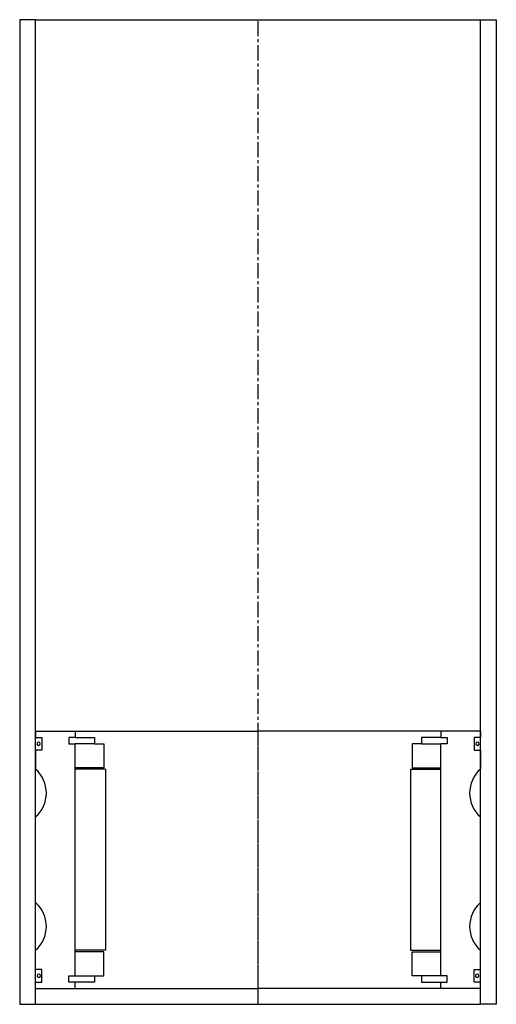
# Model space of a CAD drawing. Extents: x -363 to -213, y -32 to 278.
import ezdxf

# ---------------------------------------------------------------- set-up
doc = ezdxf.new("R2010")
doc.units = 0
doc.header["$LTSCALE"] = 0.15
doc.linetypes.add('CENTER', pattern=[50.8, 31.75, -6.35, 6.35, -6.35])
doc.layers.get('0').update_dxf_attribs({"linetype": 'CONTINUOUS'})
doc.layers.add('CENTER', color=9, linetype='CENTER')

msp = doc.modelspace()

# ---------------------------------------------------------------- linework, layer by layer
for p, q in [((-358, 277.51), (-363, 277.51)), ((-363, 277.51), (-363, -32.49)), ((-358, -32.49), (-358, 277.51)), ((-358, 277.51), (-218, 277.51)), ((-218, -32.49), (-218, 277.51)), ((-218, 277.51), (-213, 277.51)), ((-213, 277.51), (-213, -32.49)), ((-358, 53.51), (-345.5, 53.51)), ((-358, 53.51), (-358, 51.51)), ((-345.5, 53.51), (-288, 53.51)), ((-345.5, 53.51), (-345.5, 51.51)), ((-230.5, 53.51), (-288, 53.51)), ((-230.5, 53.51), (-230.5, 51.51)), ((-218, 53.51), (-230.5, 53.51)), ((-218, 53.51), (-218, 51.51)), ((-358, 51.51), (-356, 51.51)), ((-356, 51.51), (-356, 47.51)), ((-345.5, 51.51), (-347.5, 51.51)), ((-347.5, 51.51), (-347.5, 49.51)), ((-345.5, 51.51), (-339.5, 51.51)), ((-339.5, 51.51), (-339.5, 49.51)), ((-230.5, 51.51), (-236.5, 51.51)), ((-236.5, 51.51), (-236.5, 49.51)), ((-230.5, 51.51), (-228.5, 51.51)), ((-228.5, 51.51), (-228.5, 49.51)), ((-218, 51.51), (-220, 51.51)), ((-220, 51.51), (-220, 47.51)), ((-356, 47.51), (-358, 47.51)), ((-358, 47.51), (-358, 41.51)), ((-347.5, 49.51), (-345.5, 49.51)), ((-345.5, -23.49), (-345.5, 49.51)), ((-339.5, 49.51), (-345.5, 49.51)), ((-339.5, 49.51), (-336.5, 49.51)), ((-336.5, 49.51), (-336.5, 42.01)), ((-236.5, 49.51), (-239.5, 49.51)), ((-239.5, 49.51), (-239.5, 42.01)), ((-236.5, 49.51), (-230.5, 49.51)), ((-228.5, 49.51), (-230.5, 49.51)), ((-230.5, -23.49), (-230.5, 49.51)), ((-220, 47.51), (-218, 47.51)), ((-218, 47.51), (-218, 41.51)), ((-336.5, 42.01), (-345.5, 42.01)), ((-336, 41.51), (-345.5, 41.51)), ((-336, 41.51), (-336, -15.49)), ((-240, 41.51), (-240, -15.49)), ((-240, 41.51), (-230.5, 41.51)), ((-239.5, 42.01), (-230.5, 42.01)), ((-358, -0.49), (-358, 26.51)), ((-218, -0.49), (-218, 26.51)), ((-358, -21.49), (-358, -15.49)), ((-336, -15.49), (-345.5, -15.49)), ((-240, -15.49), (-230.5, -15.49)), ((-218, -21.49), (-218, -15.49)), ((-336.5, -15.99), (-345.5, -15.99)), ((-336.5, -23.49), (-336.5, -15.99)), ((-239.5, -23.49), (-239.5, -15.99)), ((-239.5, -15.99), (-230.5, -15.99)), ((-356, -21.49), (-358, -21.49)), ((-356, -25.49), (-356, -21.49)), ((-220, -25.49), (-220, -21.49)), ((-220, -21.49), (-218, -21.49)), ((-347.5, -25.49), (-347.5, -23.49)), ((-347.5, -23.49), (-345.5, -23.49)), ((-345.5, -23.49), (-339.5, -23.49)), ((-339.5, -23.49), (-339.5, -25.49)), ((-339.5, -23.49), (-336.5, -23.49)), ((-236.5, -23.49), (-239.5, -23.49)), ((-230.5, -23.49), (-236.5, -23.49)), ((-236.5, -23.49), (-236.5, -25.49)), ((-228.5, -23.49), (-230.5, -23.49)), ((-228.5, -25.49), (-228.5, -23.49)), ((-358, -27.49), (-358, -25.49)), ((-358, -25.49), (-356, -25.49)), ((-358, -27.49), (-345.5, -27.49)), ((-345.5, -25.49), (-347.5, -25.49)), ((-345.5, -27.49), (-345.5, -25.49)), ((-339.5, -25.49), (-345.5, -25.49)), ((-345.5, -27.49), (-288, -27.49)), ((-230.5, -27.49), (-288, -27.49)), ((-236.5, -25.49), (-230.5, -25.49)), ((-230.5, -27.49), (-230.5, -25.49)), ((-230.5, -25.49), (-228.5, -25.49)), ((-218, -27.49), (-230.5, -27.49)), ((-218, -25.49), (-220, -25.49)), ((-218, -27.49), (-218, -25.49)), ((-363, -32.49), (-358, -32.49)), ((-358, -32.49), (-218, -32.49)), ((-213, -32.49), (-218, -32.49))]:
    msp.add_line(p, q)
for centre, radius, start, end in [((-357.04, 49.54), 0.525, 0, 180), ((-218.96, 49.54), 0.525, 0, 180), ((-357.04, 49.54), 0.525, 180, 0), ((-218.96, 49.54), 0.525, 180, 0), ((-364.61, 34.01), 10, 311.4096, 48.5904), ((-211.39, 34.01), 10, 131.4096, 228.5904), ((-364.61, -7.99), 10, 311.4096, 48.5904), ((-211.39, -7.99), 10, 131.4096, 228.5904), ((-356.98, -23.51), 0.525, 0, 180), ((-356.98, -23.51), 0.525, 180, 0), ((-219.02, -23.51), 0.525, 0, 180), ((-219.02, -23.51), 0.525, 180, 0)]:
    msp.add_arc(centre, radius, start, end)
at = {"layer": 'CENTER'}
for p, q in [((-288, -32.49), (-288, 277.51)), ((-288, -27.49), (-288, 53.51))]:
    msp.add_line(p, q, dxfattribs=at)

doc.saveas('drawing.dxf')
